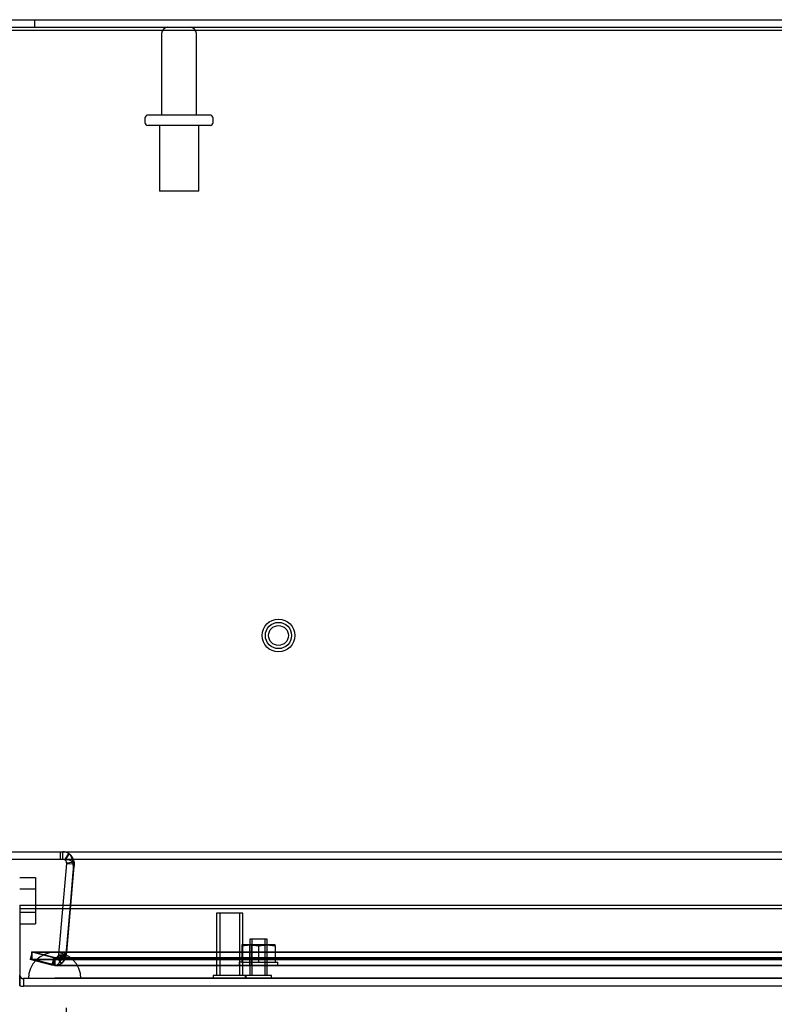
# Model space of a CAD drawing. Header units: inches. Extents: x 1 to 240, y -1 to 159.
# Tile 15 of 24: x 60.54 to 67.72, y 133.56 to 142.94. Entities that reach past the tile are written whole.
import ezdxf
from ezdxf.enums import TextEntityAlignment as Align
from ezdxf.lldxf.tags import DXFTag

# ---------------------------------------------------------------- set-up
doc = ezdxf.new("R2010")
doc.units = ezdxf.units.IN
doc.header["$MEASUREMENT"] = 0
for name, color, linetype in [('COM70220', 7, 'Continuous'), ('COM70699-9', 7, 'Continuous'), ('COM70702-5', 7, 'Continuous'), ('COM70705-9', 7, 'Continuous'), ('Default', 7, 'Continuous'), ('NTS18118', 7, 'Continuous'), ('SCS86661', 7, 'Continuous'), ('STD26063', 7, 'Continuous'), ('STD26089', 7, 'Continuous'), ('STD26258', 7, 'Continuous')]:
    doc.layers.add(name, color=color, linetype=linetype)
doc.styles.add('SEACAD_Times_New_Roman', font='times.ttf')
tags = doc.linetypes.add('HIDDEN2', pattern=[0.1875, 0.125, -0.0625]).pattern_tags.tags
tags[6:7] = [DXFTag(74, 4), DXFTag(75, 0), DXFTag(340, '0'), DXFTag(46, 0.0), DXFTag(50, 0.0), DXFTag(44, 0.0), DXFTag(45, 0.0)]
tags[4:5] = [DXFTag(74, 4), DXFTag(75, 0), DXFTag(340, '0'), DXFTag(46, 0.0), DXFTag(50, 0.0), DXFTag(44, 0.0), DXFTag(45, 0.0)]
doc.dimstyles.new('HAMMOND_(STH_-_240x160)', dxfattribs={"dimtxt": 1, "dimasz": 1.25, "dimexe": 0.5, "dimexo": 0.5, "dimgap": 0.25, "dimtad": 0, "dimtih": 1, "dimtoh": 1, "dimzin": 0, "dimdsep": 46, "dimtxsty": 'SEACAD_Times_New_Roman', "dimblk1": '_SE_FILLED', "dimblk2": '_SE_FILLED', "dimsah": 1, "dimcen": 0.5, "dimadec": 0, "dimazin": 0, "dimtfac": 0.8, "dimtofl": 0, "dimtmove": 0, "dimatfit": 3, "dimfxl": 1, "dimtolj": 1, "dimtzin": 0, "dimarcsym": 0})

# ---------------------------------------------------------------- blocks, each defined once
blk = doc.blocks.new('SE3')
at = {"layer": 'COM70220', "color": 7, "linetype": 'HIDDEN2'}
for p, q in [((61.1195, 134.0528), (60.8695, 134.0528)), ((88.2385, 134.0528), (61.1195, 134.0528)), ((60.8695, 133.8068), (60.6205, 133.8048)), ((60.6205, 133.8048), (60.6205, 133.8038)), ((61.1195, 133.8048), (60.6205, 133.8048)), ((61.1195, 133.8038), (60.6205, 133.8038)), ((61.1185, 133.8048), (60.8695, 133.8068)), ((61.1195, 133.8068), (60.8695, 133.8068)), ((61.1185, 133.8038), (61.1185, 133.8048)), ((88.2385, 133.8068), (61.1195, 133.8068)), ((88.2385, 133.8048), (61.1195, 133.8048)), ((88.2385, 133.8038), (61.1195, 133.8038))]:
    blk.add_line(p, q, dxfattribs=at)
blk.add_arc((60.8695, 133.8028), 0.25, 0, 180, dxfattribs=at)
at = {"layer": 'COM70699-9', "color": 7, "linetype": 'Continuous'}
for p, q in [((59.7872, 142.9408), (89.5712, 142.9408)), ((59.7872, 142.8688), (89.5712, 142.8688)), ((60.9654, 134.935), (60.9685, 134.9399)), ((60.9654, 134.935), (60.9675, 134.9336)), ((60.9675, 134.9336), (60.972, 134.9396)), ((60.9817, 134.9016), (60.9469, 134.5033)), ((60.9818, 134.9076), (60.9817, 134.9016)), ((60.9817, 134.9016), (61.0444, 134.8961)), ((60.9818, 134.9076), (61.0381, 134.9122)), ((61.0503, 134.8593), (61.0491, 134.8459)), ((61.0495, 134.8484), (61.0502, 134.8567)), ((61.0459, 134.8085), (61.0192, 134.5033)), ((61.0193, 134.5033), (61.0433, 134.778))]:
    blk.add_line(p, q, dxfattribs=at)
at = {"layer": 'COM70699-9', "color": 7, "linetype": 'HIDDEN2'}
for p, q in [((60.6792, 142.8688), (60.6792, 142.9408)), ((60.9247, 134.9408), (60.9247, 135.0128)), ((60.9459, 134.9408), (60.9459, 135.0128)), ((60.946, 134.9408), (60.946, 135.0128)), ((60.9685, 134.9399), (61.0043, 134.9956)), ((60.972, 134.9396), (61.0106, 134.9912)), ((61.0043, 134.9956), (61.0106, 134.9912)), ((60.9775, 134.0325), (61.0536, 134.9016)), ((61.0381, 134.9122), (61.0535, 134.9134)), ((61.0433, 134.778), (61.0495, 134.8484)), ((61.0444, 134.8961), (61.0535, 134.8953)), ((61.0491, 134.8459), (61.0459, 134.8085)), ((61.0502, 134.8567), (61.0536, 134.8953)), ((61.0535, 134.8953), (61.0503, 134.8593)), ((61.0535, 134.9134), (61.0535, 134.8953)), ((61.0536, 134.9016), (61.0536, 134.8953)), ((60.9469, 134.5033), (60.9057, 134.0325)), ((61.0192, 134.5033), (60.9774, 134.0262)), ((60.9775, 134.0262), (61.0193, 134.5033)), ((60.656, 134.0557), (60.6373, 133.9861)), ((60.8419, 133.9313), (60.6373, 133.9861)), ((60.8605, 134.0009), (60.656, 134.0557)), ((60.6561, 133.9861), (60.6561, 134.0557)), ((60.6561, 134.0557), (88.7022, 134.0557)), ((60.6561, 133.9861), (60.8606, 133.9313)), ((60.6561, 133.9861), (88.7022, 133.9861)), ((60.8605, 134.0009), (60.8419, 133.9313)), ((60.8698, 133.9996), (60.8605, 134.0009)), ((60.8605, 134.0009), (60.8606, 134.0009)), ((60.8606, 133.9313), (60.8606, 134.0009)), ((60.8699, 133.9996), (60.8606, 134.0009)), ((60.8901, 134.0059), (60.8698, 133.9996)), ((60.8698, 133.9996), (60.8698, 133.9276)), ((60.8699, 133.9996), (60.8699, 133.9276)), ((60.8699, 133.9996), (88.4884, 133.9996)), ((60.9048, 134.0271), (60.8901, 134.0059)), ((60.8901, 134.0059), (60.9306, 133.9463)), ((60.9057, 134.0325), (60.9048, 134.0271)), ((60.9048, 134.0271), (60.9747, 134.0099)), ((60.9057, 134.0325), (60.9774, 134.0262)), ((60.9774, 134.0262), (60.9747, 134.0099)), ((60.9775, 134.0325), (60.9775, 134.0262)), ((60.8698, 133.9276), (60.8419, 133.9313)), ((60.8699, 133.9276), (60.8606, 133.9313)), ((60.8699, 133.9276), (88.4884, 133.9276))]:
    blk.add_line(p, q, dxfattribs=at)
for centre, radius, start, end in [((60.9457, 134.9042), 0.1086, 57.31553, 89.90758), ((60.946, 134.9048), 0.108, 41.47015, 55.15193), ((60.9459, 134.9048), 0.108, 4.61756, 53.16515), ((60.946, 134.9048), 0.108, 354.98825, 15.48446), ((60.87, 134.0356), 0.108, 299.23771, 355.01412), ((60.8698, 134.0356), 0.108, 304.21002, 346.21575), ((60.8696, 134.0363), 0.1086, 270.10492, 304.10522), ((60.87, 134.0356), 0.108, 269.98588, 286.80865)]:
    blk.add_arc(centre, radius, start, end, dxfattribs=at)
at = {"layer": 'COM70699-9', "color": 7, "linetype": 'Continuous'}
blk.add_arc((60.9459, 134.9048), 0.036, 4.61776, 53.16496, dxfattribs=at)
at = {"layer": 'COM70699-9', "color": 7, "linetype": 'HIDDEN2'}
blk.add_open_spline([(60.9775, 134.0325), (60.9769, 134.0306), (60.9761, 134.0288), (60.9737, 134.0254), (60.9721, 134.0239), (60.9671, 134.0196), (60.963, 134.0172), (60.9544, 134.013), (60.9498, 134.0113), (60.9404, 134.0083), (60.9356, 134.007), (60.9209, 134.0036), (60.9108, 134.0021), (60.8904, 134.0001), (60.8802, 133.9996), (60.8699, 133.9996)], degree=3, knots=[0, 0, 0, 0, 0.0625, 0.0625, 0.125, 0.125, 0.25, 0.25, 0.375, 0.375, 0.5, 0.5, 0.75, 0.75, 1, 1, 1, 1], dxfattribs=at)
at = {"layer": 'COM70702-5', "color": 7, "linetype": 'HIDDEN2'}
for p, q in [((59.7512, 142.8702), (89.6072, 142.8702)), ((59.8029, 135.0128), (89.5554, 135.0128)), ((60.9227, 135.0128), (60.9227, 134.9408)), ((61.0488, 134.8375), (60.9833, 134.0555)), ((61.0488, 134.8375), (61.0488, 134.8438)), ((61.0504, 134.8573), (61.0504, 134.8636)), ((61.0203, 134.5033), (60.9833, 134.0618)), ((60.6512, 134.0594), (88.7072, 134.0594)), ((60.8633, 134.0045), (60.6512, 134.0594)), ((60.6512, 133.9898), (60.6512, 134.0594)), ((60.6512, 133.9898), (88.7072, 133.9898)), ((60.8633, 133.9349), (60.6512, 133.9898)), ((60.8633, 134.0045), (60.8633, 133.9349)), ((60.8774, 134.0032), (88.4809, 134.0032)), ((60.9833, 134.0618), (60.9575, 134.0361)), ((60.9833, 134.0555), (60.9575, 134.0298)), ((60.9575, 134.0361), (60.9575, 134.0298)), ((60.9833, 134.0555), (60.9833, 134.0618)), ((60.8774, 133.9312), (88.4809, 133.9312))]:
    blk.add_line(p, q, dxfattribs=at)
at = {"layer": 'COM70702-5', "color": 7, "linetype": 'Continuous'}
for p, q in [((59.7512, 142.8398), (89.6072, 142.8398)), ((59.8029, 134.9408), (89.5554, 134.9408)), ((61.0488, 134.8438), (61.0203, 134.5033)), ((61.0445, 134.9016), (61.0445, 134.8953))]:
    blk.add_line(p, q, dxfattribs=at)
for centre, start_param in [((60.9227, 134.8636), 2.985222), ((60.9227, 134.8573), 3.166367)]:
    blk.add_ellipse(centre, major_axis=(-0.1276, 0), ratio=0.996195, start_param=start_param, end_param=3.445043, dxfattribs=at)
at = {"layer": 'COM70702-5', "color": 7, "linetype": 'HIDDEN2'}
blk.add_ellipse((60.9227, 134.8573), major_axis=(-0.1276, 0), ratio=0.996195, start_param=2.985222, end_param=3.166367, dxfattribs=at)
for points, knots in [([(60.9227, 135.0128), (60.9295, 135.0128), (60.9362, 135.0128), (60.9495, 135.0126), (60.9561, 135.0125), (60.9689, 135.0115), (60.9751, 135.0107), (60.9871, 135.0075), (60.9929, 135.0051), (61.0008, 135), (61.0032, 134.9981), (61.0055, 134.996)], [0, 0, 0, 0, 0.125, 0.125, 0.25, 0.25, 0.375, 0.375, 0.5, 0.5, 0.5568296, 0.5568296, 0.5568296, 0.5568296]), ([(61.0136, 134.9871), (61.0183, 134.9809), (61.0227, 134.9732), (61.0305, 134.9548), (61.034, 134.9442), (61.0393, 134.9237), (61.0413, 134.9143), (61.043, 134.9047)], [0.625, 0.625, 0.625, 0.625, 0.75, 0.75, 0.875, 0.875, 0.9693543, 0.9693543, 0.9693543, 0.9693543]), ([(60.8633, 134.0045), (60.8711, 134.0031), (60.879, 134.0029), (60.8947, 134.0047), (60.9025, 134.0068), (60.9182, 134.0128), (60.9261, 134.0167), (60.9418, 134.0258), (60.9496, 134.0309), (60.9575, 134.0361)], [0, 0, 0, 0, 0.25, 0.25, 0.5, 0.5, 0.75, 0.75, 1, 1, 1, 1]), ([(60.8633, 133.9349), (60.8711, 133.9309), (60.879, 133.9302), (60.8947, 133.9356), (60.9025, 133.9418), (60.9182, 133.9598), (60.9261, 133.9716), (60.9418, 133.9989), (60.9496, 134.0142), (60.9575, 134.0298)], [0, 0, 0, 0, 0.25, 0.25, 0.5, 0.5, 0.75, 0.75, 1, 1, 1, 1])]:
    blk.add_open_spline(points, degree=3, knots=knots, dxfattribs=at)
at = {"layer": 'COM70702-5', "color": 7, "linetype": 'Continuous'}
blk.add_open_spline([(60.9227, 134.9408), (60.9257, 134.9408), (60.9317, 134.9408), (60.9406, 134.9407), (60.9495, 134.9407), (60.9582, 134.9406), (60.9667, 134.9404), (60.975, 134.94), (60.9831, 134.9394), (60.9909, 134.9385), (61.0012, 134.9366), (61.0135, 134.9329), (61.0246, 134.9264), (61.0322, 134.9198), (61.037, 134.9142), (61.0412, 134.9081), (61.0435, 134.9038), (61.0445, 134.9016)], degree=3, knots=[0, 0, 0, 0, 0.063093, 0.126012, 0.188588, 0.250653, 0.312042, 0.372603, 0.432197, 0.490695, 0.547978, 0.671793, 0.788214, 0.843718, 0.897427, 0.949464, 1, 1, 1, 1], dxfattribs=at)
at = {"layer": 'COM70702-5', "color": 7, "linetype": 'HIDDEN2'}
for points in [[(61.043, 134.9048), (61.0431, 134.9041), (61.0432, 134.9037), (61.0433, 134.9036)], [(61.0433, 134.9036), (61.0432, 134.9037), (61.0431, 134.9041), (61.043, 134.9048)]]:
    blk.add_open_spline(points, degree=3, dxfattribs=at)
at = {"layer": 'COM70702-5', "color": 7, "linetype": 'Continuous'}
blk.add_open_spline([(61.043, 134.9047), (61.0435, 134.9016), (61.0441, 134.8985), (61.0445, 134.8953)], degree=3, dxfattribs=at)
at = {"layer": 'COM70705-9', "color": 7, "linetype": 'Continuous'}
for p, q in [((60.5361, 134.5033), (88.8219, 134.5033)), ((60.5361, 134.5033), (60.5361, 134.4728)), ((60.5361, 134.4728), (60.5361, 133.7931)), ((60.5361, 134.4728), (88.8219, 134.4728)), ((60.5361, 133.7369), (60.5361, 133.8371)), ((60.5361, 133.7931), (60.5361, 133.7358)), ((60.536, 133.7369), (60.5361, 133.7369)), ((88.786, 133.7308), (60.572, 133.7308))]:
    blk.add_line(p, q, dxfattribs=at)
at = {"layer": 'COM70705-9', "color": 7, "linetype": 'HIDDEN2'}
for p, q in [((88.786, 133.8028), (60.572, 133.8028)), ((60.572, 133.8028), (60.572, 133.7308))]:
    blk.add_line(p, q, dxfattribs=at)
blk.add_arc((60.572, 133.8388), 0.036, 182.67984, 270, dxfattribs=at)
at = {"layer": 'COM70705-9', "color": 7, "linetype": 'Continuous'}
blk.add_arc((60.572, 133.8388), 0.108, 250.55093, 270, dxfattribs=at)
at = {"layer": 'COM70705-9', "color": 7, "linetype": 'HIDDEN2'}
blk.add_ellipse((60.572, 133.8388), major_axis=(-0.0396, 0), ratio=0.908294, start_param=0.436332, end_param=1.570796, dxfattribs=at)
at = {"layer": 'COM70705-9', "color": 7, "linetype": 'Continuous'}
blk.add_ellipse((60.572, 133.8388), major_axis=(-0.1189, 0), ratio=0.908294, start_param=1.263899, end_param=1.570796, dxfattribs=at)
at = {"layer": 'NTS18118', "color": 7, "linetype": 'HIDDEN2'}
for p, q in [((62.7304, 134.1238), (62.6507, 134.1238)), ((62.6507, 134.1238), (62.6507, 134.1171)), ((62.6507, 134.1171), (62.7304, 134.1238)), ((62.6507, 134.1171), (62.6507, 133.9588)), ((62.728, 133.9278), (62.728, 134.1238)), ((62.8897, 134.1238), (62.7304, 134.1238)), ((62.7304, 134.1238), (62.81, 134.1171)), ((62.7449, 134.1238), (62.7449, 133.9278)), ((62.81, 134.1171), (62.8897, 134.1238)), ((62.81, 134.1171), (62.81, 133.9588)), ((62.8751, 133.9278), (62.8751, 134.1238)), ((62.9694, 134.1238), (62.8897, 134.1238)), ((62.8897, 134.1238), (62.9694, 134.1171)), ((62.892, 133.9278), (62.892, 134.1238)), ((62.9694, 134.1171), (62.9694, 134.1238)), ((62.9694, 134.1171), (62.9694, 133.9588)), ((62.6507, 133.9588), (62.626, 133.9588)), ((62.626, 133.9588), (62.626, 133.9278)), ((62.626, 133.9278), (62.994, 133.9278)), ((62.6507, 133.9588), (62.81, 133.9588)), ((62.81, 133.9588), (62.9694, 133.9588)), ((62.9694, 133.9588), (62.994, 133.9588)), ((62.994, 133.9278), (62.994, 133.9588))]:
    blk.add_line(p, q, dxfattribs=at)
at = {"layer": 'SCS86661', "color": 7, "linetype": 'Continuous'}
for p, q in [((60.536, 134.7682), (60.686, 134.7682)), ((60.686, 134.7682), (60.686, 134.6576)), ((60.536, 134.6576), (60.686, 134.6576)), ((60.686, 134.6576), (60.686, 134.5033)), ((60.536, 134.4365), (60.5361, 134.4365)), ((60.536, 134.3259), (60.5361, 134.3259))]:
    blk.add_line(p, q, dxfattribs=at)
at = {"layer": 'SCS86661', "color": 7, "linetype": 'HIDDEN2'}
for p, q in [((60.686, 134.5033), (60.686, 134.4365)), ((60.5361, 134.4365), (60.686, 134.4365)), ((60.686, 134.4365), (60.686, 134.3259)), ((60.5361, 134.3259), (60.686, 134.3259))]:
    blk.add_line(p, q, dxfattribs=at)
at = {"layer": 'STD26063', "color": 7, "linetype": 'HIDDEN2'}
for p, q in [((62.892, 134.1778), (62.728, 134.1778)), ((62.728, 134.1778), (62.728, 133.834)), ((62.7472, 134.1778), (62.7472, 133.834)), ((62.8729, 134.1778), (62.8729, 133.834)), ((62.892, 133.834), (62.892, 134.1778)), ((62.935, 133.834), (62.685, 133.834)), ((62.685, 133.834), (62.685, 133.8028)), ((62.935, 133.8028), (62.935, 133.834))]:
    blk.add_line(p, q, dxfattribs=at)
at = {"layer": 'STD26089', "color": 7, "linetype": 'HIDDEN2'}
for p, q in [((61.8882, 142.8088), (61.8882, 142.0318)), ((62.2202, 142.0318), (62.2202, 142.8088)), ((61.7292, 142.0018), (61.7292, 141.9618)), ((62.3492, 142.0318), (61.7592, 142.0318)), ((62.3792, 141.9618), (62.3792, 142.0018)), ((62.3492, 141.9318), (61.7592, 141.9318)), ((61.8667, 141.9318), (61.8667, 141.3068)), ((62.2417, 141.3068), (62.2417, 141.9318)), ((62.2417, 141.3068), (61.8667, 141.3068))]:
    blk.add_line(p, q, dxfattribs=at)
for centre, radius, start, end in [((61.9482, 142.8088), 0.06, 90, 180), ((62.1602, 142.8088), 0.06, 0, 90), ((61.7592, 142.0018), 0.03, 90, 180), ((61.7592, 141.9618), 0.03, 180, 270), ((62.3492, 142.0018), 0.03, 0, 90), ((62.3492, 141.9618), 0.03, 270, 0)]:
    blk.add_arc(centre, radius, start, end, dxfattribs=at)
at = {"layer": 'STD26258', "color": 7, "linetype": 'HIDDEN2'}
for p, q in [((62.661, 134.4278), (62.411, 134.4278)), ((62.411, 134.4278), (62.411, 133.834)), ((62.4417, 134.4278), (62.4417, 133.834)), ((62.6304, 134.4278), (62.6304, 133.834)), ((62.661, 133.834), (62.661, 134.4278)), ((62.685, 133.834), (62.3798, 133.834)), ((62.3798, 133.834), (62.3798, 133.8028)), ((62.6923, 133.8028), (62.6923, 133.834))]:
    blk.add_line(p, q, dxfattribs=at)
for radius in [0.1562, 0.125, 0.0944]:
    blk.add_circle((63.0012, 137.0728), radius, dxfattribs=at)
blk = doc.blocks.new('DMBLK725')
at = {"layer": 'Default', "linetype": 'Continuous', "transparency": 16777216}
for points in [[(62.2275, 129.3155), (62.2275, 129.7321), (60.9775, 129.5238)], [(87.1654, 129.3155), (88.4154, 129.5238), (87.1654, 129.7321)]]:
    blk.add_hatch(color=7, dxfattribs=at).paths.add_polyline_path(points)
at = {"layer": 'Default', "color": 7, "linetype": 'Continuous', "transparency": 16777216}
for p, q in [((60.9775, 133.5262), (60.9775, 129.0238)), ((88.4154, 133.456), (88.4154, 129.0238)), ((60.9775, 129.5238), (71.1, 129.5238)), ((78.2929, 129.5238), (88.4154, 129.5238))]:
    blk.add_line(p, q, dxfattribs=at)
at = {"layer": 'Default', "color": 7, "linetype": 'Continuous', "transparency": 16777216, "style": 'SEACAD_Times_New_Roman'}
for s, p in [('27.44', (72.9903, 130.0238)), ('DOOR ', (72.4097, 128.5238)), ('OPENING', (71.45, 127.0238))]:
    blk.add_text(s, height=1, dxfattribs=at).set_placement(p, align=Align.TOP_LEFT)
blk = doc.blocks.new('_SE_FILLED')
at = {"color": 0}
blk.add_line((0, 0), (-1, 0), dxfattribs=at)
blk.add_solid([(0, 0), (-1, -0.1665), (-1, 0.1665), (0, 0)], dxfattribs=at)

msp = doc.modelspace()

# ---------------------------------------------------------------- block references
at = {"layer": 'Default'}
msp.add_blockref('SE3', (0, 0), dxfattribs=at)

# ---------------------------------------------------------------- dimensions: what is measured, and where the dimension line sits
at = {"layer": 'Default', "color": 7, "linetype": 'Continuous'}
dim = msp.add_linear_dim(base=(60.9775, 129.5238), p1=(60.9775, 134.0262), p2=(88.4154, 133.956), angle=359.85337, text='\\A1;<>\\PDOOR \\XOPENING', dimstyle='HAMMOND_(STH_-_240x160)', dxfattribs=at)
dim.commit()
dim.dimension.update_dxf_attribs({"geometry": 'DMBLK725', "text_midpoint": (74.6965, 129.5238), "dimtype": 161})

doc.saveas('drawing.dxf')
